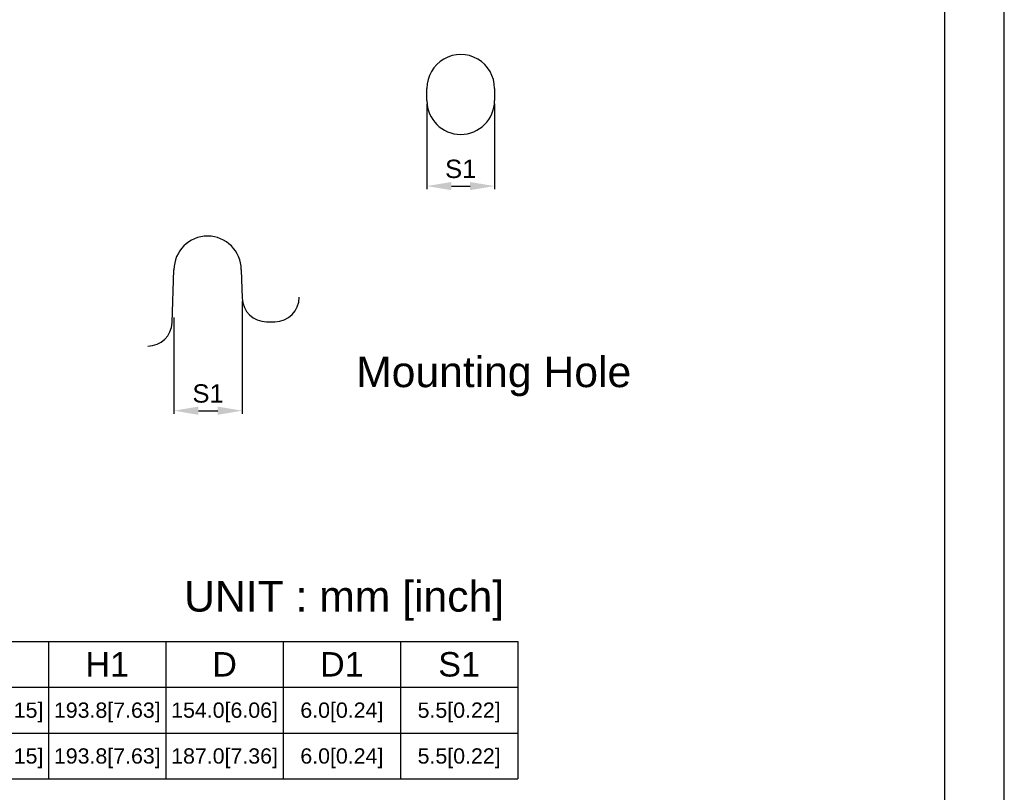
# Model space of a CAD drawing. Header units: millimetres. Extents: x 0 to 1132, y 0 to 772.
# Tile 25 of 39: x 224 to 546, y 186 to 439. Entities that reach past the tile are written whole.
import ezdxf

# ---------------------------------------------------------------- set-up
doc = ezdxf.new("R2010")
doc.units = ezdxf.units.MM
doc.header["$LTSCALE"] = 60.775
doc.header["$PDMODE"] = 3
doc.header["$PDSIZE"] = 0.3
doc.layers.get('0').update_dxf_attribs({"linetype": 'CONTINUOUS'})
doc.layers.get('Defpoints').update_dxf_attribs({"linetype": 'CONTINUOUS'})
doc.layers.add('07_ALL_FEATURES', color=7, linetype='CONTINUOUS')
doc.layers.add('DIM', color=7, linetype='CONTINUOUS')
doc.styles.get("Standard").update_dxf_attribs({"font": 'micross.ttf'})
doc.dimstyles.new('DIMSTYLE_2', dxfattribs={"dimtxt": 10, "dimasz": 3, "dimexe": 1, "dimexo": 1, "dimgap": 2.5, "dimtad": 1, "dimdec": 1, "dimzin": 0, "dimdsep": 46, "dimtxsty": 'Standard', "dimblk": '_FILLED', "dimblk1": '_FILLED', "dimblk2": '_FILLED', "dimcen": 0.09, "dimadec": 0, "dimazin": 0, "dimtp": 0.1, "dimtm": 0.1, "dimtfac": 1, "dimtdec": 1, "dimtofl": 0, "dimtmove": 0, "dimatfit": 3, "dimldrblk": '_FILLED', "dimfxl": 1, "dimtolj": 1, "dimtzin": 0, "dimarcsym": 0})

# ---------------------------------------------------------------- blocks, each defined once
blk = doc.blocks.new('_FILLED')
at = {"color": 0, "linetype": 'ByBlock'}
blk.add_solid([(0, 0), (-1, 0.167), (-1, -0.167)], dxfattribs=at)
blk = doc.blocks.new('*D8')
at = {"layer": 'Defpoints', "color": 0, "linetype": 'Continuous', "transparency": 16777216}
for p in [(296.47, 348), (274.14, 342.62), (296.47, 311.15)]:
    blk.add_point(p, dxfattribs=at)
at = {"layer": 'DIM', "color": 0, "linetype": 'Continuous', "lineweight": -2, "transparency": 16777216}
for p, q in [((296.47, 347), (296.47, 310.15)), ((274.14, 341.62), (274.14, 310.15)), ((282.14, 311.15), (288.47, 311.15))]:
    blk.add_line(p, q, dxfattribs=at)
at = {"layer": 'DIM', "color": 0, "linetype": 'Continuous', "lineweight": -2, "transparency": 16777216, "xscale": 8, "yscale": 8, "zscale": 8, "rotation": 180}
blk.add_blockref('_FILLED', (274.14, 311.15), dxfattribs=at)
at = {"layer": 'DIM', "color": 0, "linetype": 'Continuous', "lineweight": -2, "transparency": 16777216, "xscale": 8, "yscale": 8, "zscale": 8}
blk.add_blockref('_FILLED', (296.47, 311.15), dxfattribs=at)
at = {"layer": 'DIM', "color": 0, "linetype": 'Continuous', "transparency": 16777216, "insert": (285.3, 316.75), "char_height": 6, "attachment_point": 5}
blk.add_mtext('\\A1;S1', dxfattribs=at)
blk = doc.blocks.new('*D9')
at = {"layer": 'Defpoints', "color": 0, "linetype": 'Continuous', "transparency": 16777216}
for p in [(356.96, 412.63), (379.09, 412.63), (379.09, 384.66)]:
    blk.add_point(p, dxfattribs=at)
at = {"layer": 'DIM', "color": 0, "linetype": 'Continuous', "lineweight": -2, "transparency": 16777216}
for p, q in [((356.96, 411.63), (356.96, 383.66)), ((379.09, 411.63), (379.09, 383.66)), ((364.96, 384.66), (371.09, 384.66))]:
    blk.add_line(p, q, dxfattribs=at)
at = {"layer": 'DIM', "color": 0, "linetype": 'Continuous', "lineweight": -2, "transparency": 16777216, "xscale": 8, "yscale": 8, "zscale": 8, "rotation": 180}
blk.add_blockref('_FILLED', (356.96, 384.66), dxfattribs=at)
at = {"layer": 'DIM', "color": 0, "linetype": 'Continuous', "lineweight": -2, "transparency": 16777216, "xscale": 8, "yscale": 8, "zscale": 8}
blk.add_blockref('_FILLED', (379.09, 384.66), dxfattribs=at)
at = {"layer": 'DIM', "color": 0, "linetype": 'Continuous', "transparency": 16777216, "insert": (368.02, 390.26), "char_height": 6, "attachment_point": 5}
blk.add_mtext('\\A1;S1', dxfattribs=at)

msp = doc.modelspace()

# ---------------------------------------------------------------- linework, layer by layer
at = {"linetype": 'Continuous'}
for p, q in [((546, 0), (546, 772.2)), ((526.5, 19.5), (526.5, 752.7)), ((69.5, 235.64), (386.7, 235.64)), ((233.1, 235.64), (233.1, 190.64)), ((271.5, 235.64), (271.5, 190.64)), ((309.9, 235.64), (309.9, 190.64)), ((348.3, 235.64), (348.3, 190.64)), ((386.7, 235.64), (386.7, 190.64)), ((69.5, 220.64), (386.7, 220.64)), ((69.5, 205.64), (386.7, 205.64)), ((69.5, 190.64), (386.7, 190.64))]:
    msp.add_line(p, q, dxfattribs=at)
at = {"layer": '07_ALL_FEATURES', "linetype": 'Continuous', "ltscale": 0.01}
for p, q in [((356.96, 412.63), (356.94, 416.63)), ((379.1, 416.63), (379.09, 412.63)), ((273.54, 340), (274.14, 357.28)), ((296.14, 357.28), (296.47, 348)), ((304.46, 340.28), (307.14, 340.28))]:
    msp.add_line(p, q, dxfattribs=at)
for centre, radius, start, end in [((285.14, 357.28), 11, 0, 180), ((307.14, 348.28), 8, 270, 0), ((304.46, 348.28), 8, 182, 270), ((265.54, 340.28), 8, 270, 358)]:
    msp.add_arc(centre, radius, start, end, dxfattribs=at)
for centre, major_axis, start_param, end_param in [((368.02, 416.66), (0, 11.08), -1.573852, 1.573852), ((368.02, 412.66), (0, 11.07), -4.709334, -1.573852)]:
    msp.add_ellipse(centre, major_axis=major_axis, ratio=0.999995, start_param=start_param, end_param=end_param, dxfattribs=at)

# ---------------------------------------------------------------- texts
at = {"linetype": 'Continuous', "line_spacing_factor": 0.9}
for s, insert, char_height, width, attachment_point in [('Mounting Hole', (333.78, 328.86), 10, 99.024, 1), ('UNIT : mm [inch]', (277.47, 255.39), 10, 104.5896, 1), ('H1', (252.3, 232.14), 8, 14.3284, 2), ('D', (290.7, 232.14), 8, 8.0896, 2), ('D1', (329.1, 232.14), 8, 14.3284, 2), ('S1', (367.5, 232.14), 8, 13.7015, 2), ('207.0[8.15]', (213.9, 215.64), 5, 35.056, 2), ('193.8[7.63]', (252.3, 215.64), 5, 35.056, 2), ('154.0[6.06]', (290.7, 215.64), 5, 29.2164, 2), ('6.0[0.24]', (329.1, 215.64), 5, 27.2575, 2), ('5.5[0.22]', (367.5, 215.64), 5, 27.2575, 2), ('207.0[8.15]', (213.9, 200.64), 5, 35.056, 2), ('193.8[7.63]', (252.3, 200.64), 5, 35.056, 2), ('187.0[7.36]', (290.7, 200.64), 5, 35.056, 2), ('6.0[0.24]', (329.1, 200.64), 5, 27.2575, 2), ('5.5[0.22]', (367.5, 200.64), 5, 27.2575, 2)]:
    msp.add_mtext(s, dxfattribs=dict(at, insert=insert, char_height=char_height, width=width, attachment_point=attachment_point))

# ---------------------------------------------------------------- dimensions: what is measured, and where the dimension line sits
at = {"layer": 'DIM', "linetype": 'Continuous'}
for base, p1, p2, picture, middle in [((379.09, 384.66), (356.96, 412.63), (379.09, 412.63), '*D9', (368.02, 390.26)), ((296.47, 311.15), (274.14, 342.62), (296.47, 348), '*D8', (285.3, 316.75))]:
    dim = msp.add_linear_dim(base=base, p1=p1, p2=p2, text='S1', dimstyle='DIMSTYLE_2', override={"dimtxt": 6, "dimasz": 8}, dxfattribs=at)
    dim.commit()
    dim.dimension.update_dxf_attribs({"geometry": picture, "text_midpoint": middle})

doc.saveas('drawing.dxf')
